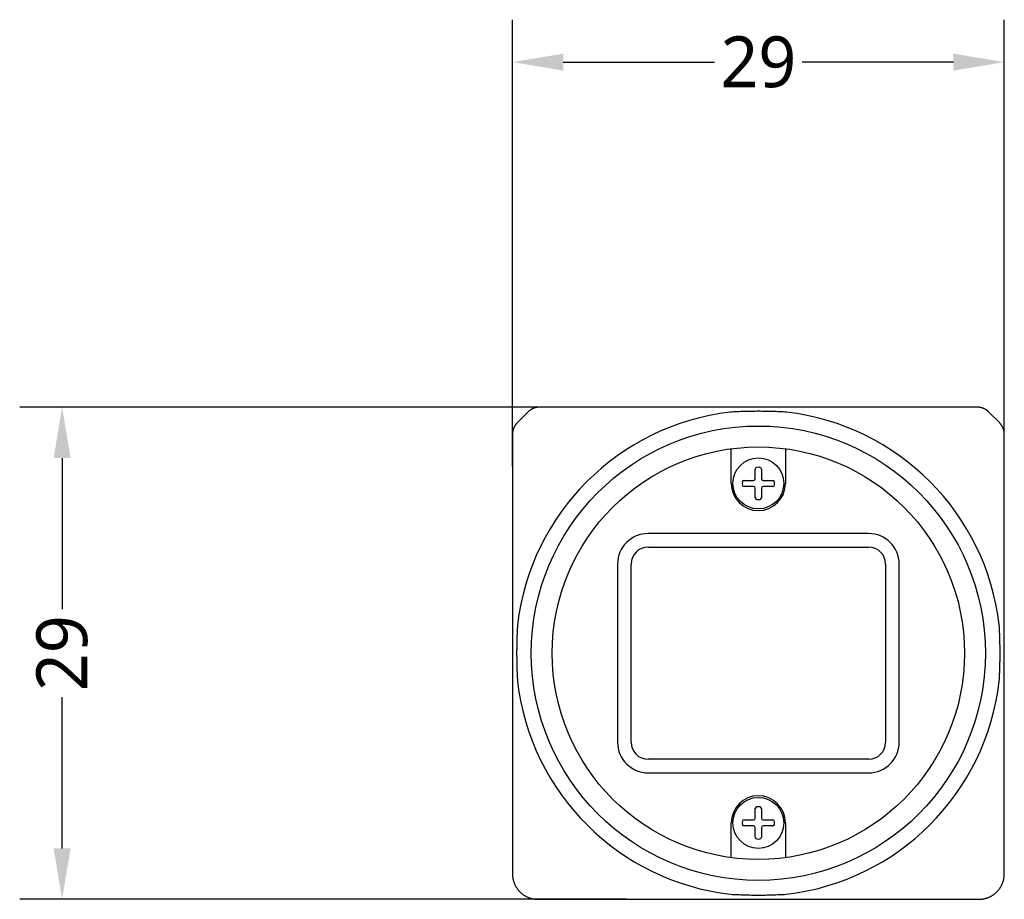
# Model space of a CAD drawing. Extents: x 131 to 418, y 147 to 294.
# Tile 1 of 37: x 131 to 189, y 239 to 290. Entities that reach past the tile are written whole.
import ezdxf

# ---------------------------------------------------------------- set-up
doc = ezdxf.new("R2010")
doc.units = 0
doc.header["$LTSCALE"] = 30.734
doc.header["$MEASUREMENT"] = 0
doc.layers.get('0').update_dxf_attribs({"linetype": 'CONTINUOUS'})
doc.layers.add('00_COMPONENTS', color=7, linetype='CONTINUOUS')
doc.styles.get("Standard").update_dxf_attribs({"font": 'Roboto-Regular.ttf'})

# ---------------------------------------------------------------- blocks, each defined once
blk = doc.blocks.new('_FILLED')
at = {"color": 0, "linetype": 'ByBlock'}
blk.add_solid([(0, 0), (-1, 0.167), (-1, -0.167)], dxfattribs=at)

msp = doc.modelspace()

# ---------------------------------------------------------------- linework, layer by layer
for p, q in [((160.35, 264.083), (160.35, 290.414)), ((189.345, 264.083), (189.345, 290.414)), ((163.35, 287.914), (172.26, 287.914)), ((186.345, 287.914), (177.435, 287.914)), ((167.073, 267.591), (131.304, 267.591)), ((133.804, 264.591), (133.804, 255.68)), ((133.804, 241.593), (133.804, 250.504)), ((167.073, 238.593), (131.304, 238.593))]:
    msp.add_line(p, q)
at = {"layer": '00_COMPONENTS'}
for p, q in [((161.77, 267.571), (161.746, 267.566)), ((161.794, 267.576), (161.77, 267.571)), ((161.818, 267.58), (161.794, 267.576)), ((161.842, 267.583), (161.818, 267.58)), ((161.867, 267.586), (161.842, 267.583)), ((161.891, 267.588), (161.867, 267.586)), ((161.916, 267.589), (161.891, 267.588)), ((161.94, 267.59), (161.916, 267.589)), ((161.964, 267.591), (161.94, 267.59)), ((173.182, 267.591), (161.964, 267.591)), ((176.514, 267.591), (173.182, 267.591)), ((187.731, 267.591), (176.514, 267.591)), ((187.755, 267.59), (187.731, 267.591)), ((187.779, 267.589), (187.755, 267.59)), ((187.804, 267.588), (187.779, 267.589)), ((187.828, 267.586), (187.804, 267.588)), ((187.853, 267.583), (187.828, 267.586)), ((187.877, 267.58), (187.853, 267.583)), ((187.901, 267.576), (187.877, 267.58)), ((187.925, 267.571), (187.901, 267.576)), ((187.949, 267.566), (187.925, 267.571)), ((161.257, 267.298), (160.643, 266.683)), ((161.275, 267.315), (161.257, 267.298)), ((161.293, 267.331), (161.275, 267.315)), ((161.311, 267.348), (161.293, 267.331)), ((161.33, 267.363), (161.311, 267.348)), ((161.349, 267.379), (161.33, 267.363)), ((161.368, 267.393), (161.349, 267.379)), ((161.388, 267.408), (161.368, 267.393)), ((161.409, 267.422), (161.388, 267.408)), ((161.429, 267.435), (161.409, 267.422)), ((161.45, 267.448), (161.429, 267.435)), ((161.471, 267.46), (161.45, 267.448)), ((161.493, 267.472), (161.471, 267.46)), ((161.515, 267.484), (161.493, 267.472)), ((161.537, 267.495), (161.515, 267.484)), ((161.559, 267.505), (161.537, 267.495)), ((161.582, 267.514), (161.559, 267.505)), ((161.605, 267.524), (161.582, 267.514)), ((161.628, 267.532), (161.605, 267.524)), ((161.651, 267.54), (161.628, 267.532)), ((161.674, 267.548), (161.651, 267.54)), ((161.698, 267.554), (161.674, 267.548)), ((161.722, 267.561), (161.698, 267.554)), ((161.746, 267.566), (161.722, 267.561)), ((173.286, 267.299), (173.182, 267.293)), ((173.39, 267.305), (173.286, 267.299)), ((173.494, 267.31), (173.39, 267.305)), ((173.598, 267.314), (173.494, 267.31)), ((173.702, 267.319), (173.598, 267.314)), ((173.806, 267.323), (173.702, 267.319)), ((173.91, 267.326), (173.806, 267.323)), ((174.014, 267.33), (173.91, 267.326)), ((174.118, 267.332), (174.014, 267.33)), ((174.222, 267.335), (174.118, 267.332)), ((174.327, 267.337), (174.222, 267.335)), ((174.431, 267.339), (174.327, 267.337)), ((174.535, 267.34), (174.431, 267.339)), ((174.639, 267.341), (174.535, 267.34)), ((174.743, 267.342), (174.639, 267.341)), ((174.848, 267.342), (174.743, 267.342)), ((174.952, 267.342), (174.848, 267.342)), ((175.056, 267.341), (174.952, 267.342)), ((175.16, 267.34), (175.056, 267.341)), ((175.264, 267.339), (175.16, 267.34)), ((175.368, 267.337), (175.264, 267.339)), ((175.473, 267.335), (175.368, 267.337)), ((175.577, 267.332), (175.473, 267.335)), ((175.681, 267.33), (175.577, 267.332)), ((175.785, 267.326), (175.681, 267.33)), ((175.889, 267.323), (175.785, 267.326)), ((175.993, 267.319), (175.889, 267.323)), ((176.097, 267.314), (175.993, 267.319)), ((176.201, 267.31), (176.097, 267.314)), ((176.305, 267.305), (176.201, 267.31)), ((176.409, 267.299), (176.305, 267.305)), ((176.514, 267.293), (176.409, 267.299)), ((187.973, 267.561), (187.949, 267.566)), ((187.997, 267.554), (187.973, 267.561)), ((188.021, 267.548), (187.997, 267.554)), ((188.044, 267.54), (188.021, 267.548)), ((188.067, 267.532), (188.044, 267.54)), ((188.09, 267.524), (188.067, 267.532)), ((188.113, 267.514), (188.09, 267.524)), ((188.136, 267.505), (188.113, 267.514)), ((188.158, 267.495), (188.136, 267.505)), ((188.18, 267.484), (188.158, 267.495)), ((188.202, 267.472), (188.18, 267.484)), ((188.224, 267.46), (188.202, 267.472)), ((188.245, 267.448), (188.224, 267.46)), ((188.266, 267.435), (188.245, 267.448)), ((188.287, 267.422), (188.266, 267.435)), ((188.307, 267.408), (188.287, 267.422)), ((188.327, 267.393), (188.307, 267.408)), ((188.346, 267.379), (188.327, 267.393)), ((188.365, 267.363), (188.346, 267.379)), ((188.384, 267.348), (188.365, 267.363)), ((188.402, 267.331), (188.384, 267.348)), ((188.42, 267.315), (188.402, 267.331)), ((188.438, 267.298), (188.42, 267.315)), ((189.052, 266.683), (188.438, 267.298)), ((160.457, 266.426), (160.446, 266.404)), ((160.468, 266.448), (160.457, 266.426)), ((160.48, 266.469), (160.468, 266.448)), ((160.493, 266.491), (160.48, 266.469)), ((160.506, 266.512), (160.493, 266.491)), ((160.519, 266.532), (160.506, 266.512)), ((160.533, 266.552), (160.519, 266.532)), ((160.547, 266.572), (160.533, 266.552)), ((160.562, 266.592), (160.547, 266.572)), ((160.577, 266.611), (160.562, 266.592)), ((160.593, 266.63), (160.577, 266.611)), ((160.609, 266.648), (160.593, 266.63)), ((160.626, 266.666), (160.609, 266.648)), ((160.643, 266.683), (160.626, 266.666)), ((189.069, 266.666), (189.052, 266.683)), ((189.086, 266.648), (189.069, 266.666)), ((189.102, 266.63), (189.086, 266.648)), ((189.118, 266.611), (189.102, 266.63)), ((189.133, 266.592), (189.118, 266.611)), ((189.148, 266.572), (189.133, 266.592)), ((189.162, 266.552), (189.148, 266.572)), ((189.176, 266.532), (189.162, 266.552)), ((189.189, 266.512), (189.176, 266.532)), ((189.202, 266.491), (189.189, 266.512)), ((189.215, 266.469), (189.202, 266.491)), ((189.227, 266.448), (189.215, 266.469)), ((189.238, 266.426), (189.227, 266.448)), ((189.249, 266.404), (189.238, 266.426)), ((160.351, 266.025), (160.35, 266.001)), ((160.35, 266.001), (160.35, 265.976)), ((160.35, 265.976), (160.35, 254.759)), ((160.353, 266.05), (160.351, 266.025)), ((160.355, 266.074), (160.353, 266.05)), ((160.358, 266.098), (160.355, 266.074)), ((160.361, 266.123), (160.358, 266.098)), ((160.365, 266.147), (160.361, 266.123)), ((160.369, 266.171), (160.365, 266.147)), ((160.374, 266.195), (160.369, 266.171)), ((160.38, 266.219), (160.374, 266.195)), ((160.386, 266.243), (160.38, 266.219)), ((160.393, 266.266), (160.386, 266.243)), ((160.401, 266.29), (160.393, 266.266)), ((160.409, 266.313), (160.401, 266.29)), ((160.417, 266.336), (160.409, 266.313)), ((160.426, 266.359), (160.417, 266.336)), ((160.436, 266.382), (160.426, 266.359)), ((160.446, 266.404), (160.436, 266.382)), ((189.259, 266.382), (189.249, 266.404)), ((189.269, 266.359), (189.259, 266.382)), ((189.278, 266.336), (189.269, 266.359)), ((189.286, 266.313), (189.278, 266.336)), ((189.294, 266.29), (189.286, 266.313)), ((189.302, 266.266), (189.294, 266.29)), ((189.309, 266.243), (189.302, 266.266)), ((189.315, 266.219), (189.309, 266.243)), ((189.321, 266.195), (189.315, 266.219)), ((189.326, 266.171), (189.321, 266.195)), ((189.33, 266.147), (189.326, 266.171)), ((189.334, 266.123), (189.33, 266.147)), ((189.337, 266.098), (189.334, 266.123)), ((189.34, 266.074), (189.337, 266.098)), ((189.342, 266.05), (189.34, 266.074)), ((189.344, 266.025), (189.342, 266.05)), ((189.345, 266.001), (189.344, 266.025)), ((189.345, 265.976), (189.345, 266.001)), ((189.345, 254.759), (189.345, 265.976)), ((173.248, 263.093), (173.248, 265.137)), ((176.448, 265.137), (176.448, 263.093)), ((174.668, 263.373), (174.668, 263.939)), ((175.028, 263.939), (175.028, 263.373)), ((174.001, 263.273), (174.568, 263.273)), ((175.128, 263.273), (175.694, 263.273)), ((174.568, 262.913), (174.001, 262.913)), ((174.668, 262.247), (174.668, 262.813)), ((175.028, 262.813), (175.028, 262.247)), ((175.694, 262.913), (175.128, 262.913)), ((181.348, 260.143), (168.348, 260.143)), ((168.348, 259.343), (181.348, 259.343)), ((168.348, 259.343), (181.348, 259.343)), ((166.548, 258.343), (166.548, 247.843)), ((166.548, 258.343), (166.548, 247.843)), ((167.348, 247.843), (167.348, 258.343)), ((167.348, 247.843), (167.348, 258.343)), ((182.348, 258.343), (182.348, 247.843)), ((182.348, 258.343), (182.348, 247.843)), ((183.148, 247.843), (183.148, 258.343)), ((160.35, 254.759), (160.35, 253.093)), ((160.622, 254.239), (160.62, 254.187)), ((160.624, 254.291), (160.622, 254.239)), ((160.626, 254.343), (160.624, 254.291)), ((160.629, 254.395), (160.626, 254.343)), ((160.631, 254.447), (160.629, 254.395)), ((160.634, 254.499), (160.631, 254.447)), ((160.636, 254.551), (160.634, 254.499)), ((160.639, 254.603), (160.636, 254.551)), ((160.642, 254.655), (160.639, 254.603)), ((160.645, 254.707), (160.642, 254.655)), ((160.648, 254.759), (160.645, 254.707)), ((189.051, 254.707), (189.048, 254.759)), ((189.053, 254.655), (189.051, 254.707)), ((189.056, 254.603), (189.053, 254.655)), ((189.059, 254.551), (189.056, 254.603)), ((189.061, 254.499), (189.059, 254.551)), ((189.064, 254.447), (189.061, 254.499)), ((189.066, 254.395), (189.064, 254.447)), ((189.069, 254.343), (189.066, 254.395)), ((189.071, 254.291), (189.069, 254.343)), ((189.073, 254.239), (189.071, 254.291)), ((189.075, 254.187), (189.073, 254.239)), ((189.345, 253.093), (189.345, 254.759)), ((160.605, 253.666), (160.604, 253.614)), ((160.606, 253.718), (160.605, 253.666)), ((160.607, 253.77), (160.606, 253.718)), ((160.608, 253.822), (160.607, 253.77)), ((160.61, 253.874), (160.608, 253.822)), ((160.611, 253.927), (160.61, 253.874)), ((160.613, 253.979), (160.611, 253.927)), ((160.614, 254.031), (160.613, 253.979)), ((160.616, 254.083), (160.614, 254.031)), ((160.618, 254.135), (160.616, 254.083)), ((160.62, 254.187), (160.618, 254.135)), ((189.077, 254.135), (189.075, 254.187)), ((189.079, 254.083), (189.077, 254.135)), ((189.081, 254.031), (189.079, 254.083)), ((189.082, 253.979), (189.081, 254.031)), ((189.084, 253.927), (189.082, 253.979)), ((189.085, 253.874), (189.084, 253.927)), ((189.087, 253.822), (189.085, 253.874)), ((189.088, 253.77), (189.087, 253.822)), ((189.089, 253.718), (189.088, 253.77)), ((189.09, 253.666), (189.089, 253.718)), ((189.091, 253.614), (189.09, 253.666)), ((160.35, 253.093), (160.35, 251.427)), ((160.6, 253.302), (160.599, 253.249)), ((160.599, 253.249), (160.599, 253.197)), ((160.599, 253.197), (160.599, 253.145)), ((160.599, 253.145), (160.599, 253.093)), ((160.599, 253.093), (160.599, 253.041)), ((160.601, 253.406), (160.6, 253.354)), ((160.6, 253.354), (160.6, 253.302)), ((160.602, 253.51), (160.601, 253.458)), ((160.601, 253.458), (160.601, 253.406)), ((160.603, 253.562), (160.602, 253.51)), ((160.604, 253.614), (160.603, 253.562)), ((189.092, 253.562), (189.091, 253.614)), ((189.093, 253.51), (189.092, 253.562)), ((189.094, 253.458), (189.093, 253.51)), ((189.094, 253.406), (189.094, 253.458)), ((189.095, 253.354), (189.094, 253.406)), ((189.095, 253.302), (189.095, 253.354)), ((189.096, 253.249), (189.095, 253.302)), ((189.096, 253.197), (189.096, 253.249)), ((189.096, 253.145), (189.096, 253.197)), ((189.096, 253.093), (189.096, 253.145)), ((189.096, 253.041), (189.096, 253.093)), ((189.345, 251.427), (189.345, 253.093)), ((160.599, 253.041), (160.599, 252.989)), ((160.599, 252.989), (160.599, 252.937)), ((160.599, 252.937), (160.6, 252.885)), ((160.6, 252.885), (160.6, 252.833)), ((160.6, 252.833), (160.601, 252.781)), ((160.601, 252.781), (160.601, 252.729)), ((160.601, 252.729), (160.602, 252.677)), ((160.602, 252.677), (160.603, 252.624)), ((160.603, 252.624), (160.604, 252.572)), ((160.604, 252.572), (160.605, 252.52)), ((160.605, 252.52), (160.606, 252.468)), ((189.089, 252.468), (189.09, 252.52)), ((189.09, 252.52), (189.091, 252.572)), ((189.091, 252.572), (189.092, 252.624)), ((189.092, 252.624), (189.093, 252.676)), ((189.093, 252.676), (189.094, 252.729)), ((189.094, 252.781), (189.095, 252.833)), ((189.094, 252.729), (189.094, 252.781)), ((189.095, 252.885), (189.096, 252.937)), ((189.095, 252.833), (189.095, 252.885)), ((189.096, 252.989), (189.096, 253.041)), ((189.096, 252.937), (189.096, 252.989)), ((160.606, 252.468), (160.607, 252.416)), ((160.607, 252.416), (160.608, 252.364)), ((160.608, 252.364), (160.61, 252.312)), ((160.61, 252.312), (160.611, 252.26)), ((160.611, 252.26), (160.613, 252.208)), ((160.613, 252.208), (160.614, 252.156)), ((160.614, 252.156), (160.616, 252.104)), ((160.616, 252.104), (160.618, 252.052)), ((160.618, 252.052), (160.62, 252)), ((160.62, 252), (160.622, 251.948)), ((160.622, 251.948), (160.624, 251.895)), ((189.071, 251.895), (189.073, 251.947)), ((189.073, 251.947), (189.075, 252)), ((189.075, 252), (189.077, 252.052)), ((189.077, 252.052), (189.079, 252.104)), ((189.079, 252.104), (189.081, 252.156)), ((189.081, 252.156), (189.082, 252.208)), ((189.082, 252.208), (189.084, 252.26)), ((189.084, 252.26), (189.085, 252.312)), ((189.085, 252.312), (189.087, 252.364)), ((189.087, 252.364), (189.088, 252.416)), ((189.088, 252.416), (189.089, 252.468)), ((160.35, 251.427), (160.35, 240.093)), ((160.624, 251.895), (160.626, 251.843)), ((160.626, 251.843), (160.629, 251.791)), ((160.629, 251.791), (160.631, 251.739)), ((160.631, 251.739), (160.634, 251.687)), ((160.634, 251.687), (160.636, 251.635)), ((160.636, 251.635), (160.639, 251.583)), ((160.639, 251.583), (160.642, 251.531)), ((160.642, 251.531), (160.645, 251.479)), ((160.645, 251.479), (160.648, 251.427)), ((189.048, 251.427), (189.051, 251.479)), ((189.051, 251.479), (189.053, 251.531)), ((189.053, 251.531), (189.056, 251.583)), ((189.056, 251.583), (189.059, 251.635)), ((189.059, 251.635), (189.061, 251.687)), ((189.061, 251.687), (189.064, 251.739)), ((189.064, 251.739), (189.066, 251.791)), ((189.066, 251.791), (189.069, 251.843)), ((189.069, 251.843), (189.071, 251.895)), ((189.345, 240.093), (189.345, 251.427)), ((181.348, 246.843), (168.348, 246.843)), ((181.348, 246.843), (168.348, 246.843)), ((168.348, 246.043), (181.348, 246.043)), ((174.668, 243.373), (174.668, 243.939)), ((175.028, 243.939), (175.028, 243.373)), ((174.001, 243.273), (174.568, 243.273)), ((175.128, 243.273), (175.694, 243.273)), ((173.248, 241.049), (173.248, 243.093)), ((174.568, 242.913), (174.001, 242.913)), ((174.668, 242.247), (174.668, 242.813)), ((175.028, 242.813), (175.028, 242.247)), ((175.694, 242.913), (175.128, 242.913)), ((176.448, 243.093), (176.448, 241.049)), ((173.231, 241.068), (173.248, 241.049)), ((160.35, 240.093), (160.35, 240.064)), ((160.35, 240.064), (160.351, 240.034)), ((160.351, 240.034), (160.353, 240.005)), ((160.353, 240.005), (160.355, 239.976)), ((160.355, 239.976), (160.357, 239.946)), ((160.357, 239.946), (160.361, 239.917)), ((160.361, 239.917), (160.364, 239.888)), ((160.364, 239.888), (160.369, 239.859)), ((160.369, 239.859), (160.374, 239.83)), ((160.374, 239.83), (160.379, 239.801)), ((160.379, 239.801), (160.385, 239.772)), ((160.385, 239.772), (160.392, 239.743)), ((160.392, 239.743), (160.399, 239.714)), ((160.399, 239.714), (160.406, 239.686)), ((189.289, 239.686), (189.296, 239.714)), ((189.296, 239.714), (189.303, 239.743)), ((189.303, 239.743), (189.31, 239.772)), ((189.31, 239.772), (189.316, 239.801)), ((189.316, 239.801), (189.322, 239.83)), ((189.322, 239.83), (189.326, 239.859)), ((189.326, 239.859), (189.331, 239.888)), ((189.331, 239.888), (189.335, 239.917)), ((189.335, 239.917), (189.338, 239.946)), ((189.338, 239.946), (189.34, 239.976)), ((189.34, 239.976), (189.342, 240.005)), ((189.342, 240.005), (189.344, 240.034)), ((189.344, 240.034), (189.345, 240.064)), ((189.345, 240.064), (189.345, 240.093)), ((160.406, 239.686), (160.415, 239.658)), ((160.415, 239.658), (160.424, 239.63)), ((160.424, 239.63), (160.433, 239.602)), ((160.433, 239.602), (160.443, 239.574)), ((160.443, 239.574), (160.453, 239.546)), ((160.453, 239.546), (160.464, 239.519)), ((160.464, 239.519), (160.476, 239.492)), ((160.476, 239.492), (160.488, 239.465)), ((160.488, 239.465), (160.501, 239.439)), ((160.501, 239.439), (160.514, 239.412)), ((160.514, 239.412), (160.527, 239.386)), ((160.527, 239.386), (160.541, 239.36)), ((160.541, 239.36), (160.556, 239.335)), ((160.556, 239.335), (160.571, 239.309)), ((160.571, 239.309), (160.587, 239.284)), ((160.587, 239.284), (160.603, 239.26)), ((160.603, 239.26), (160.62, 239.236)), ((160.62, 239.236), (160.637, 239.212)), ((160.637, 239.212), (160.654, 239.188)), ((160.654, 239.188), (160.672, 239.165)), ((160.672, 239.165), (160.691, 239.142)), ((160.691, 239.142), (160.71, 239.119)), ((188.985, 239.119), (189.004, 239.142)), ((189.004, 239.142), (189.023, 239.165)), ((189.023, 239.165), (189.041, 239.188)), ((189.041, 239.188), (189.058, 239.212)), ((189.058, 239.212), (189.075, 239.236)), ((189.075, 239.236), (189.092, 239.26)), ((189.092, 239.26), (189.108, 239.284)), ((189.108, 239.284), (189.124, 239.309)), ((189.124, 239.309), (189.139, 239.335)), ((189.139, 239.335), (189.154, 239.36)), ((189.154, 239.36), (189.168, 239.386)), ((189.168, 239.386), (189.181, 239.412)), ((189.181, 239.412), (189.195, 239.439)), ((189.195, 239.439), (189.207, 239.465)), ((189.207, 239.465), (189.219, 239.492)), ((189.219, 239.492), (189.231, 239.519)), ((189.231, 239.519), (189.242, 239.546)), ((189.242, 239.546), (189.252, 239.574)), ((189.252, 239.574), (189.262, 239.602)), ((189.262, 239.602), (189.271, 239.63)), ((189.271, 239.63), (189.28, 239.658)), ((189.28, 239.658), (189.289, 239.686)), ((160.71, 239.119), (160.729, 239.097)), ((160.729, 239.097), (160.749, 239.075)), ((160.749, 239.075), (160.769, 239.054)), ((160.769, 239.054), (160.79, 239.033)), ((160.79, 239.033), (160.811, 239.012)), ((160.811, 239.012), (160.832, 238.992)), ((160.832, 238.992), (160.854, 238.972)), ((160.854, 238.972), (160.876, 238.953)), ((160.876, 238.953), (160.899, 238.934)), ((160.899, 238.934), (160.922, 238.915)), ((160.922, 238.915), (160.945, 238.897)), ((160.945, 238.897), (160.969, 238.88)), ((160.969, 238.88), (160.992, 238.863)), ((160.992, 238.863), (161.017, 238.846)), ((161.017, 238.846), (161.041, 238.83)), ((161.041, 238.83), (161.066, 238.814)), ((161.066, 238.814), (161.092, 238.799)), ((161.092, 238.799), (161.117, 238.784)), ((161.117, 238.784), (161.143, 238.77)), ((161.143, 238.77), (161.169, 238.757)), ((161.169, 238.757), (161.196, 238.744)), ((161.196, 238.744), (161.222, 238.731)), ((161.222, 238.731), (161.249, 238.719)), ((161.249, 238.719), (161.276, 238.707)), ((161.276, 238.707), (161.303, 238.696)), ((161.303, 238.696), (161.331, 238.686)), ((161.331, 238.686), (161.359, 238.676)), ((161.359, 238.676), (161.387, 238.667)), ((161.387, 238.667), (161.415, 238.658)), ((161.415, 238.658), (161.443, 238.65)), ((161.443, 238.65), (161.471, 238.642)), ((161.471, 238.642), (161.5, 238.635)), ((161.5, 238.635), (161.529, 238.628)), ((161.529, 238.628), (161.558, 238.622)), ((161.558, 238.622), (161.587, 238.617)), ((161.587, 238.617), (161.616, 238.612)), ((161.616, 238.612), (161.645, 238.607)), ((161.645, 238.607), (161.674, 238.604)), ((161.674, 238.604), (161.703, 238.6)), ((161.703, 238.6), (161.733, 238.598)), ((161.733, 238.598), (161.762, 238.596)), ((161.762, 238.596), (161.791, 238.594)), ((161.791, 238.594), (161.821, 238.593)), ((161.821, 238.593), (161.85, 238.593)), ((161.85, 238.593), (187.845, 238.593)), ((173.204, 238.891), (173.307, 238.885)), ((173.307, 238.885), (173.409, 238.88)), ((173.409, 238.88), (173.512, 238.875)), ((173.512, 238.875), (173.615, 238.87)), ((173.615, 238.87), (173.717, 238.866)), ((173.717, 238.866), (173.82, 238.862)), ((173.82, 238.862), (173.923, 238.858)), ((173.923, 238.858), (174.025, 238.855)), ((174.025, 238.855), (174.128, 238.852)), ((174.128, 238.852), (174.231, 238.85)), ((174.231, 238.85), (174.334, 238.848)), ((174.334, 238.848), (174.436, 238.846)), ((174.436, 238.846), (174.539, 238.845)), ((174.539, 238.845), (174.642, 238.844)), ((174.642, 238.844), (174.745, 238.844)), ((174.745, 238.844), (174.848, 238.843)), ((174.848, 238.843), (174.95, 238.844)), ((174.95, 238.844), (175.053, 238.844)), ((175.053, 238.844), (175.156, 238.845)), ((175.156, 238.845), (175.259, 238.846)), ((175.259, 238.846), (175.361, 238.848)), ((175.361, 238.848), (175.464, 238.85)), ((175.464, 238.85), (175.567, 238.852)), ((175.567, 238.852), (175.67, 238.855)), ((175.67, 238.855), (175.772, 238.858)), ((175.772, 238.858), (175.875, 238.862)), ((175.875, 238.862), (175.978, 238.866)), ((175.978, 238.866), (176.081, 238.87)), ((176.081, 238.87), (176.183, 238.875)), ((176.183, 238.875), (176.286, 238.88)), ((176.286, 238.88), (176.389, 238.885)), ((176.389, 238.885), (176.491, 238.891)), ((187.845, 238.593), (187.874, 238.593)), ((187.874, 238.593), (187.904, 238.594)), ((187.904, 238.594), (187.933, 238.596)), ((187.933, 238.596), (187.962, 238.598)), ((187.962, 238.598), (187.992, 238.6)), ((187.992, 238.6), (188.021, 238.604)), ((188.021, 238.604), (188.05, 238.607)), ((188.05, 238.607), (188.08, 238.612)), ((188.08, 238.612), (188.109, 238.617)), ((188.109, 238.617), (188.138, 238.622)), ((188.138, 238.622), (188.166, 238.628)), ((188.166, 238.628), (188.195, 238.635)), ((188.195, 238.635), (188.224, 238.642)), ((188.224, 238.642), (188.252, 238.65)), ((188.252, 238.65), (188.28, 238.658)), ((188.28, 238.658), (188.308, 238.667)), ((188.308, 238.667), (188.336, 238.676)), ((188.336, 238.676), (188.364, 238.686)), ((188.364, 238.686), (188.392, 238.696)), ((188.392, 238.696), (188.419, 238.707)), ((188.419, 238.707), (188.446, 238.719)), ((188.446, 238.719), (188.473, 238.731)), ((188.473, 238.731), (188.499, 238.744)), ((188.499, 238.744), (188.526, 238.757)), ((188.526, 238.757), (188.552, 238.77)), ((188.552, 238.77), (188.578, 238.784)), ((188.578, 238.784), (188.603, 238.799)), ((188.603, 238.799), (188.629, 238.814)), ((188.629, 238.814), (188.654, 238.83)), ((188.654, 238.83), (188.678, 238.846)), ((188.678, 238.846), (188.703, 238.863)), ((188.703, 238.863), (188.727, 238.88)), ((188.727, 238.88), (188.75, 238.897)), ((188.75, 238.897), (188.774, 238.915)), ((188.774, 238.915), (188.796, 238.934)), ((188.796, 238.934), (188.819, 238.953)), ((188.819, 238.953), (188.841, 238.972)), ((188.841, 238.972), (188.863, 238.992)), ((188.863, 238.992), (188.885, 239.012)), ((188.885, 239.012), (188.906, 239.033)), ((188.906, 239.033), (188.926, 239.054)), ((188.926, 239.054), (188.946, 239.075)), ((188.946, 239.075), (188.966, 239.097)), ((188.966, 239.097), (188.985, 239.119))]:
    msp.add_line(p, q, dxfattribs=at)
for centre, radius in [((174.848, 253.093), 13.384), ((174.848, 253.093), 12.15), ((174.848, 263.093), 1.5), ((174.848, 243.093), 1.5)]:
    msp.add_circle(centre, radius, dxfattribs=at)
for centre, radius, start, end in [((174.848, 253.093), 14.297, 96.69146, 173.30854), ((174.848, 253.093), 14.297, 6.69146, 83.30854), ((174.768, 263.939), 0.1, 95.40054, 180), ((174.848, 263.093), 0.95, 84.59946, 95.40054), ((174.928, 263.939), 0.1, 0, 84.59946), ((174.848, 263.093), 1.6, 180, 0), ((174.848, 263.093), 0.95, 174.59946, 185.40054), ((174.001, 263.173), 0.1, 90, 174.59946), ((174.001, 263.013), 0.1, 185.40054, 270), ((174.568, 263.373), 0.1, 270, 0), ((175.128, 263.373), 0.1, 180, 270), ((175.694, 263.173), 0.1, 5.40054, 90), ((175.694, 263.013), 0.1, 270, 354.59946), ((174.848, 263.093), 0.95, 354.59946, 5.40054), ((174.568, 262.813), 0.1, 0, 90), ((175.128, 262.813), 0.1, 90, 180), ((174.768, 262.247), 0.1, 180, 264.59946), ((174.848, 263.093), 0.95, 264.59946, 275.40054), ((174.928, 262.247), 0.1, 275.40054, 0), ((168.348, 258.343), 1.8, 90.00001, 179.99999), ((168.348, 258.343), 1.8, 90.00001, 179.99999), ((181.348, 258.343), 1.8, 0.00001, 89.99999), ((168.348, 258.343), 1, 90, 180), ((168.348, 258.343), 1, 90, 180), ((181.348, 258.343), 1, 0, 90), ((181.348, 258.343), 1, 0, 90), ((174.848, 253.093), 14.297, 186.69146, 263.3988), ((174.848, 253.093), 14.297, 276.6012, 353.30854), ((168.348, 247.843), 1.8, 180.00001, 269.99999), ((168.348, 247.843), 1, 180, 270), ((168.348, 247.843), 1, 180, 270), ((181.348, 247.843), 1, 270, 0), ((181.348, 247.843), 1.8, 270.00001, 359.99999), ((181.348, 247.843), 1, 270, 0), ((174.848, 243.093), 1.6, 0, 180), ((174.768, 243.939), 0.1, 95.40054, 180), ((174.848, 243.093), 0.95, 84.59946, 95.40054), ((174.928, 243.939), 0.1, 0, 84.59946), ((174.001, 243.173), 0.1, 90, 174.59946), ((174.568, 243.373), 0.1, 270, 0), ((175.128, 243.373), 0.1, 180, 270), ((175.694, 243.173), 0.1, 5.40054, 90), ((174.848, 243.093), 0.95, 174.59946, 185.40054), ((174.001, 243.013), 0.1, 185.40054, 270), ((174.568, 242.813), 0.1, 0, 90), ((175.128, 242.813), 0.1, 90, 180), ((175.694, 243.013), 0.1, 270, 354.59946), ((174.848, 243.093), 0.95, 354.59946, 5.40054), ((174.768, 242.247), 0.1, 180, 264.59946), ((174.848, 243.093), 0.95, 264.59946, 275.40054), ((174.928, 242.247), 0.1, 275.40054, 0)]:
    msp.add_arc(centre, radius, start, end, dxfattribs=at)

# ---------------------------------------------------------------- block references
at = {"xscale": 3, "yscale": 3, "zscale": 3}
for p, rotation in [((160.35, 287.914), 180), ((133.804, 267.591), 90), ((133.804, 238.593), 270)]:
    msp.add_blockref('_FILLED', p, dxfattribs=dict(at, rotation=rotation))
msp.add_blockref('_FILLED', (189.345, 287.914), dxfattribs=at)

# ---------------------------------------------------------------- texts
at = {"insert": (174.848, 287.914), "char_height": 3, "attachment_point": 5}
msp.add_mtext('\\A1;29{}{{\\H0.7x;}{}}', dxfattribs=at)
at = {"insert": (133.804, 253.092), "char_height": 3, "attachment_point": 5, "rotation": 90}
msp.add_mtext('\\A1;29{}{{\\H0.7x;}{}}', dxfattribs=at)

doc.saveas('drawing.dxf')
